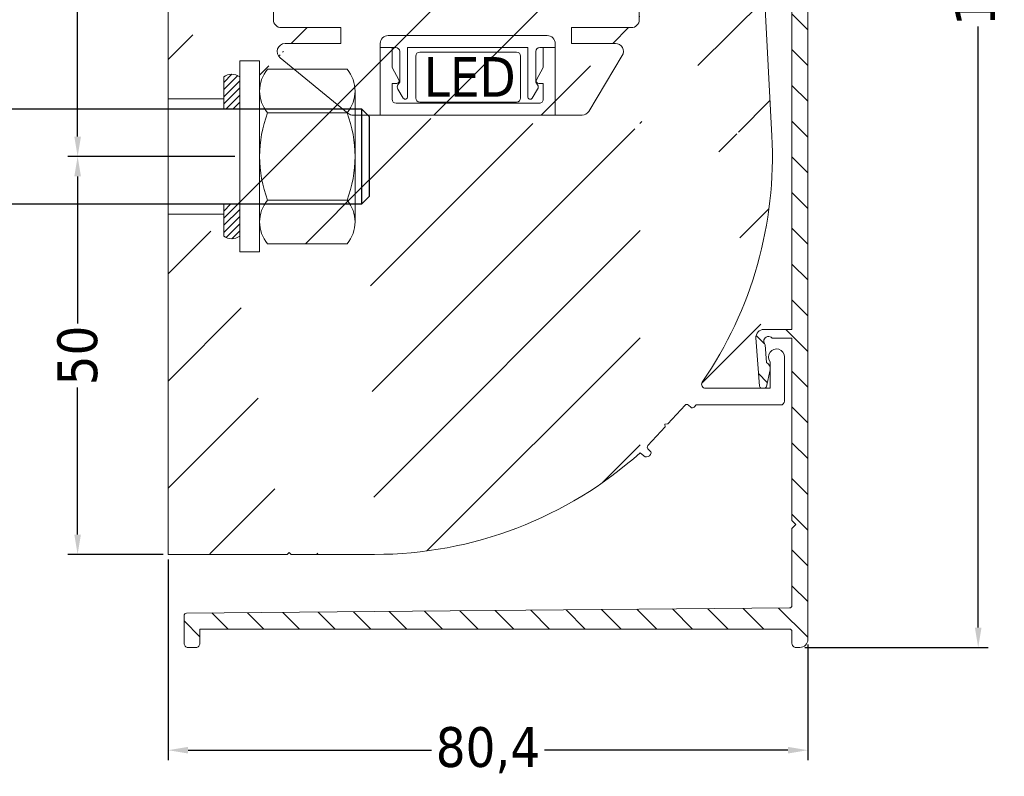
# Model space of a CAD drawing. Header units: millimetres. Extents: x -239 to 4940, y 2360 to 10359.
import ezdxf

# ---------------------------------------------------------------- set-up
doc = ezdxf.new("R2010")
doc.units = ezdxf.units.MM
doc.layers.get('0').update_dxf_attribs({"lineweight": 13})
for name, color, linetype, lineweight in [('CARTER ESTERNO NINFA 166', 8, 'Continuous', 9), ('FISSAGGIO M12', 213, 'Continuous', 9), ('GUARNIZIONI', 7, 'Continuous', 9), ('LED', 151, 'Continuous', 13), ('PROFILO NINFA 166', 8, 'Continuous', 9), ('QUOTE', 5, 'Continuous', 9)]:
    doc.layers.add(name, color=color, linetype=linetype, lineweight=lineweight)
doc.styles.get("Standard").update_dxf_attribs({"font": 'TAHOMA.TTF'})
doc.dimstyles.new('Annotativa millimetri', dxfattribs={"dimscale": 0, "dimtxt": 5, "dimasz": 2.5, "dimexe": 1.25, "dimexo": 0.625, "dimtad": 1, "dimtoh": 1, "dimdec": 1, "dimtxsty": 'Standard', "dimcen": 2.5, "dimclrd": 5, "dimclre": 5, "dimclrt": 7, "dimadec": 0, "dimazin": 0, "dimtfac": 1, "dimtdec": 1, "dimtmove": 0, "dimatfit": 3, "dimfxl": 0, "dimarcsym": 0})

# ---------------------------------------------------------------- blocks, each defined once
blk = doc.blocks.new('*D520')
at = {"layer": 'Defpoints', "color": 0}
for p in [(12.87471303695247, 10130.0781329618), (14.84840346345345, 9957.015755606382), (37.26096520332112, 9957.015755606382)]:
    blk.add_point(p, dxfattribs=at)
at = {"layer": 'QUOTE', "color": 5, "lineweight": -2}
for p, q in [((13.49971303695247, 10130.0781329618), (38.51096520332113, 10130.0781329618)), ((37.26096520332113, 10127.5781329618), (37.26096520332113, 10052.06194428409)), ((37.26096520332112, 9959.515755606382), (37.26096520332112, 10035.03194428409)), ((15.47340346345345, 9957.015755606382), (38.51096520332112, 9957.015755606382))]:
    blk.add_line(p, q, dxfattribs=at)
at = {"layer": 'QUOTE', "color": 5}
for points in [[(37.67763186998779, 10127.5781329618), (36.84429853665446, 10127.5781329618), (37.26096520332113, 10130.0781329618)], [(36.84429853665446, 9959.515755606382), (37.67763186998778, 9959.515755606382), (37.26096520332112, 9957.015755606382)]]:
    blk.add_solid(points, dxfattribs=at)
at = {"layer": 'QUOTE', "color": 7, "insert": (37.26096520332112, 10043.54694428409), "char_height": 5, "attachment_point": 5, "rotation": 90}
blk.add_mtext('173,1', dxfattribs=at)
blk = doc.blocks.new('*D522')
at = {"layer": 'Defpoints', "color": 0}
for p in [(-61.56454871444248, 10130.22504374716), (-75.94068708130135, 10018.69911919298), (-57.56476009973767, 10018.69911919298)]:
    blk.add_point(p, dxfattribs=at)
at = {"layer": 'QUOTE', "color": 5, "lineweight": -2}
for p, q in [((-62.18954871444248, 10130.22504374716), (-77.19068708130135, 10130.22504374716)), ((-75.94068708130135, 10127.72504374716), (-75.94068708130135, 10065.82834326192)), ((-75.94068708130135, 10021.19911919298), (-75.94068708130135, 10048.59834326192)), ((-58.18976009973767, 10018.69911919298), (-77.19068708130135, 10018.69911919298))]:
    blk.add_line(p, q, dxfattribs=at)
at = {"layer": 'QUOTE', "color": 5}
for points in [[(-75.52402041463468, 10127.72504374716), (-76.35735374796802, 10127.72504374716), (-75.94068708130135, 10130.22504374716)], [(-76.35735374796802, 10021.19911919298), (-75.52402041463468, 10021.19911919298), (-75.94068708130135, 10018.69911919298)]]:
    blk.add_solid(points, dxfattribs=at)
at = {"layer": 'QUOTE', "color": 7, "insert": (-75.94068708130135, 10057.21334326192), "char_height": 5, "attachment_point": 5, "rotation": 90}
blk.add_mtext('111,5', dxfattribs=at)
blk = doc.blocks.new('*D525')
at = {"layer": 'Defpoints', "color": 0}
for p in [(-64.5645487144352, 9968.69924471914), (15.84840300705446, 9958.015754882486), (15.84840300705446, 9944.103216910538)]:
    blk.add_point(p, dxfattribs=at)
at = {"layer": 'QUOTE', "color": 5, "lineweight": -2}
for p, q in [((-64.5645487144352, 9968.07424471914), (-64.5645487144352, 9942.853216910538)), ((15.84840300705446, 9957.390754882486), (15.84840300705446, 9942.853216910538)), ((-62.0645487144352, 9944.103216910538), (-31.44557285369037, 9944.103216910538)), ((13.34840300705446, 9944.103216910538), (-17.27057285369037, 9944.103216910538))]:
    blk.add_line(p, q, dxfattribs=at)
at = {"layer": 'QUOTE', "color": 5}
for points in [[(-62.0645487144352, 9944.519883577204), (-62.0645487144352, 9943.686550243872), (-64.5645487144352, 9944.103216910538)], [(13.34840300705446, 9943.686550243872), (13.34840300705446, 9944.519883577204), (15.84840300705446, 9944.103216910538)]]:
    blk.add_solid(points, dxfattribs=at)
at = {"layer": 'QUOTE', "color": 7, "insert": (-24.35807285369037, 9944.103216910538), "char_height": 5, "attachment_point": 5}
blk.add_mtext('80,4', dxfattribs=at)
blk = doc.blocks.new('*D526')
at = {"layer": 'Defpoints', "color": 0}
for p in [(-55.56476009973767, 10018.69924471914), (-75.94068708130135, 9968.69924471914), (-64.5645487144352, 9968.69924471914)]:
    blk.add_point(p, dxfattribs=at)
at = {"layer": 'QUOTE', "color": 5, "lineweight": -2}
for p, q in [((-56.18976009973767, 10018.69924471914), (-77.19068708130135, 10018.69924471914)), ((-75.94068708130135, 10016.19924471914), (-75.94068708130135, 9997.731744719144)), ((-75.94068708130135, 9971.19924471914), (-75.94068708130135, 9989.666744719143)), ((-65.1895487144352, 9968.69924471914), (-77.19068708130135, 9968.69924471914))]:
    blk.add_line(p, q, dxfattribs=at)
at = {"layer": 'QUOTE', "color": 5}
for points in [[(-75.52402041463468, 10016.19924471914), (-76.35735374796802, 10016.19924471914), (-75.94068708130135, 10018.69924471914)], [(-76.35735374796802, 9971.19924471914), (-75.52402041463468, 9971.19924471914), (-75.94068708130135, 9968.69924471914)]]:
    blk.add_solid(points, dxfattribs=at)
at = {"layer": 'QUOTE', "color": 7, "insert": (-75.94068708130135, 9993.699244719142), "char_height": 5, "attachment_point": 5, "rotation": 90}
blk.add_mtext('50', dxfattribs=at)

msp = doc.modelspace()

# ---------------------------------------------------------------- hatches: boundary and pattern name
h = msp.add_hatch()
h.set_pattern_fill('ANSI31', color=256, scale=0.2, style=0)
h.set_pattern_definition([(45, (310.0799757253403, 11577.45672555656), (-0.4490128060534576, 0.4490128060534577), [])])
edge = h.paths.add_edge_path()
edge.add_line((-57.56476009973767, 10025.94924471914), (-57.56476009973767, 10024.69911919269))
edge.add_line((-57.56476009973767, 10024.69911919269), (-55.56476009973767, 10024.69911919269))
edge.add_line((-55.56476009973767, 10024.69911919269), (-55.56476009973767, 10028.69911919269))
edge.add_arc((-56.56476009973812, 10027.33771540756), 1.68920699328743, 53.70138050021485, 126.2986194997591)
edge.add_line((-57.56476009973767, 10028.69911919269), (-57.56476009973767, 10025.94924471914))
edge.add_line((-57.56476009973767, 10011.44924471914), (-57.56476009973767, 10012.69911919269))
edge.add_line((-57.56476009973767, 10012.69911919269), (-55.56476009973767, 10012.69911919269))
edge.add_line((-55.56476009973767, 10012.69911919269), (-55.56476009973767, 10008.69911919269))
edge.add_arc((-56.56476009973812, 10010.06052297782), 1.68920699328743, 233.7013805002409, 306.2986194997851, ccw=False)
edge.add_line((-57.56476009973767, 10008.69911919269), (-57.56476009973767, 10011.44924471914))
at = {"layer": 'CARTER ESTERNO NINFA 166'}
h = msp.add_hatch(dxfattribs=at)
h.set_pattern_fill('ANSI31', color=256, angle=90, style=0)
h.set_pattern_definition([(135, (-290.9278944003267, 10336.89821106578), (-2.245064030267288, -2.245064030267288), [])])
edge = h.paths.add_edge_path()
edge.add_line((-62.56454801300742, 9961.013994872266), (-62.5645480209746, 9957.51575537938))
edge.add_arc((-62.06454802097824, 9957.515755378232), 0.4999999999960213, 179.9999998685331, 270.0000261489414)
edge.add_line((-62.06454779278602, 9957.015755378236), (-61.06466011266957, 9957.015755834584))
edge.add_arc((-61.06466011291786, 9957.515753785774), 0.4999979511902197, 270.0000000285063, 360.0002267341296)
edge.add_line((-60.56466216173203, 9957.515755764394), (-60.56466215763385, 9959.315729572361))
edge.add_line((-60.56466215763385, 9959.315729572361), (13.54851668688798, 9959.315754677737))
edge.add_arc((13.54851678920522, 9959.015754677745), 0.2999999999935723, -5.708784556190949e-10, 90.00001954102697, ccw=False)
edge.add_line((13.84851678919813, 9959.015754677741), (13.84851678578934, 9957.515755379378))
edge.add_arc((14.3485167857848, 9957.515755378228), 0.4999999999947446, 179.9999998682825, 270.0000261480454)
edge.add_line((14.34851701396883, 9957.015755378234), (14.84840346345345, 9957.015755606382))
edge.add_arc((14.84840300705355, 9958.015755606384), 1.000000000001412, 270.000026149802, 359.9999585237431)
edge.add_line((15.84840300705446, 9958.015754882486), (15.84852528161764, 10127.07824509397))
edge.add_arc((12.8485252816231, 10127.07824726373), 2.999999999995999, 359.9999585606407, 449.4998443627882)
edge.add_line((12.87471303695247, 10130.0781329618), (-3.963591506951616, 10130.22512436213))
edge.add_arc((-3.963591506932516, 10129.72512436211), 0.500000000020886, 90.00000000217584, 180.0000322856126)
edge.add_line((-4.463591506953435, 10129.72512408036), (-4.463590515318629, 10127.96468968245))
edge.add_arc((-4.113591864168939, 10127.96468985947), 0.349998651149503, 180.0000289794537, 269.9999710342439)
edge.add_line((-4.113592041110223, 10127.61469120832), (-3.863593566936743, 10127.61469120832))
edge.add_arc((-3.863593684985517, 10127.71469132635), 0.1000001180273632, 270.0000676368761, 359.9999324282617)
edge.add_line((-3.763593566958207, 10127.71469120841), (-3.763593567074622, 10128.51414868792))
edge.add_arc((-3.413593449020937, 10128.51414856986), 0.3500001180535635, 90.00001929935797, 179.9999806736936, ccw=False)
edge.add_line((-3.413593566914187, 10128.86414868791), (-2.61357830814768, 10128.86414868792))
edge.add_arc((-2.613578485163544, 10128.51414851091), 0.3500001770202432, 2.8964977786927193e-05, 89.99997102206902, ccw=False)
edge.add_line((-2.263578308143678, 10128.51414868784), (-2.263578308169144, 10123.71414868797))
edge.add_arc((-2.613578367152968, 10123.71414874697), 0.3500000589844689, 270.0000096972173, 359.99999034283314, ccw=False)
edge.add_line((-2.613578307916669, 10123.36414868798), (-3.413593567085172, 10123.36414868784))
edge.add_arc((-3.413593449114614, 10123.71414880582), 0.3500001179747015, 180.0000192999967, 269.99998068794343, ccw=False)
edge.add_line((-3.763593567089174, 10123.71414868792), (-3.763593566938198, 10124.51360616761))
edge.add_arc((-3.863593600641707, 10124.5136061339), 0.1000000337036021, 1.931364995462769e-05, 89.99998068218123)
edge.add_line((-3.863593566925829, 10124.6136061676), (-4.113592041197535, 10124.6136061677))
edge.add_arc((-4.113591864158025, 10124.26360751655), 0.3499986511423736, 90.00002898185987, 179.9999710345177)
edge.add_line((-4.463590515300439, 10124.26360769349), (-4.463591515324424, 10122.66414868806))
edge.add_arc((-3.963591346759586, 10122.66414885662), 0.5000001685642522, 180.0000193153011, 269.9999806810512)
edge.add_line((-3.96359151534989, 10122.16414868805), (-1.563578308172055, 10122.16414868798))
edge.add_arc((-1.563578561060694, 10122.66414894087), 0.5000002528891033, 270.0000289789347, 359.9999710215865)
edge.add_line((-1.063578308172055, 10122.66414868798), (-1.063578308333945, 10128.19974012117))
edge.add_line((-1.063578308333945, 10128.19974012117), (4.62203731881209, 10128.15010552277))
edge.add_line((4.62203731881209, 10128.15010552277), (4.823624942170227, 10128.348353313))
edge.add_line((4.823624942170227, 10128.348353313), (5.021871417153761, 10128.14661502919))
edge.add_line((5.021871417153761, 10128.14661502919), (6.771804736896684, 10128.13133836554))
edge.add_line((6.771804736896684, 10128.13133836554), (7.074412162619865, 10128.42870807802))
edge.add_line((7.074412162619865, 10128.42870807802), (7.371980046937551, 10128.12609892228))
edge.add_line((7.371980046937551, 10128.12609892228), (12.85725446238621, 10128.07821327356))
edge.add_arc((12.84852494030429, 10127.07825137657), 0.9999999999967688, -5.517268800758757e-05, 89.49982887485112, ccw=False)
edge.add_line((13.84852494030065, 10127.07825041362), (13.84847854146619, 10078.90206366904))
edge.add_line((13.84847854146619, 10078.90206366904), (10.32027318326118, 10078.90206366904))
edge.add_arc((10.32027318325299, 10077.90206366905), 0.9999999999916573, 89.99999999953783, 184.240576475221)
edge.add_line((9.323010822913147, 10077.82811919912), (9.77147236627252, 10071.77988032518))
edge.add_arc((10.07065107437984, 10071.80206366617), 0.3000000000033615, 184.2405764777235, 269.999999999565)
edge.add_line((10.07065107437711, 10071.50206366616), (10.34913199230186, 10071.50206366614))
edge.add_arc((10.34913199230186, 10071.80206366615), 0.3000000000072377, 269.9999999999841, 347.9315199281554)
edge.add_line((10.64250151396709, 10071.73933947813), (11.09083523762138, 10073.8362569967))
edge.add_arc((10.30851660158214, 10074.00352191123), 0.799999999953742, 347.9314896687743, 424.2405764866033)
edge.add_line((10.65619131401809, 10074.72402332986), (10.48908588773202, 10076.97771386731))
edge.add_arc((10.90474242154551, 10077.41042149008), 0.6000052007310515, 40.747848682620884, 226.1514205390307, ccw=False)
edge.add_line((11.35930005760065, 10077.80206366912), (13.84851684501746, 10077.80206366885))
edge.add_line((13.84851684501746, 10077.80206366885), (13.84850866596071, 9996.978401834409))
edge.add_line((13.84850866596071, 9996.978401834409), (10.32027318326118, 9996.978401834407))
edge.add_arc((10.32027318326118, 9995.978401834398), 1.000000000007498, 89.99999999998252, 184.2405764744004)
edge.add_line((9.323010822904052, 9995.904457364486), (9.771472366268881, 9989.856218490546))
edge.add_arc((10.07065107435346, 9989.878401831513), 0.2999999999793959, 184.240576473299, 270.0000000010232)
edge.add_line((10.07065107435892, 9989.578401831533), (10.34913199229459, 9989.578401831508))
edge.add_arc((10.34913176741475, 9989.87840210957), 0.3000002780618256, 270.0000429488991, 347.9314769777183)
edge.add_line((10.64250151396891, 9989.8156776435), (11.09083523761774, 9991.912595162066))
edge.add_arc((10.30851643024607, 9992.079859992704), 0.8000001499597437, 347.9314981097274, 424.2405680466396)
edge.add_line((10.65619131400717, 9992.800361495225), (10.48908588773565, 9995.054052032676))
edge.add_arc((10.9047424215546, 9995.486759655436), 0.6000052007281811, 40.74784868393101, 226.1514205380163, ccw=False)
edge.add_line((11.35930005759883, 9995.87840183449), (13.84851629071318, 9995.878401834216))
edge.add_line((13.84851629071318, 9995.878401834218), (13.84851379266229, 9972.971276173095))
edge.add_line((13.84851379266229, 9972.971276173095), (14.34851369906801, 9972.47127626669))
edge.add_line((14.34851369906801, 9972.47127626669), (13.84851374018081, 9971.971276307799))
edge.add_line((13.84851374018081, 9971.971276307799), (13.84851276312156, 9962.271264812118))
edge.add_arc((13.54851276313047, 9962.271264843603), 0.2999999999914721, 270.4999999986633, 359.9999939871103, ccw=False)
edge.add_line((13.55113072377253, 9961.971276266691), (-62.26716597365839, 9961.313983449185))
edge.add_arc((-62.26454801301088, 9961.013994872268), 0.2999999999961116, 90.499999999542, 180.0000000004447)
at = {"layer": 'PROFILO NINFA 166'}
h = msp.add_hatch(dxfattribs=at)
h.set_pattern_fill('ANSI31', color=256, scale=3, style=0)
h.set_pattern_definition([(45, (310.0799757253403, 11577.45672555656), (-6.735192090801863, 6.735192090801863), [])])
edge = h.paths.add_edge_path()
edge.add_line((-62.36454871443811, 10115.17085026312), (-64.5645487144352, 10115.17085026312))
edge.add_line((-62.36454871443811, 10120.01166440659), (-62.36454871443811, 10115.17085026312))
edge.add_line((-62.36910638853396, 10120.06375885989), (-62.36454871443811, 10120.01166440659))
edge.add_line((-62.47769405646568, 10120.67959012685), (-62.36910638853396, 10120.06375885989))
edge.add_line((-62.48074852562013, 10120.7616789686), (-62.47769405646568, 10120.67959012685))
edge.add_line((-62.38020471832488, 10121.76774396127), (-62.48074852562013, 10120.7616789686))
edge.add_arc((-62.0816917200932, 10121.737911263), 0.2999999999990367, 89.99999999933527, 174.2929418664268)
edge.add_line((-53.82235192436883, 10122.037911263), (-62.08169172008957, 10122.037911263))
edge.add_arc((-53.82235192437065, 10121.737911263), 0.3000000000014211, 5.707058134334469, 89.99999999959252)
edge.add_line((-53.42329511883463, 10120.7616789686), (-53.52383892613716, 10121.76774396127))
edge.add_line((-53.42634958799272, 10120.67959012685), (-53.42329511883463, 10120.7616789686))
edge.add_line((-53.53493725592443, 10120.06375885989), (-53.42634958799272, 10120.67959012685))
edge.add_line((-53.53949493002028, 10120.01166440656), (-53.53493725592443, 10120.06375885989))
edge.add_line((-53.53949493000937, 10115.17085026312), (-53.53949493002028, 10120.01166440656))
edge.add_line((-51.33949493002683, 10115.17085026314), (-53.53949493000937, 10115.17085026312))
edge.add_line((-42.83771069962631, 10032.88639098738), (-42.83771069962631, 10034.88639098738))
edge.add_line((-57.56476009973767, 10028.69911919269), (-57.56476009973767, 10025.94924471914))
edge.add_arc((-56.56476009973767, 10027.33771540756), 1.689206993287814, 53.70138050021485, 126.2986194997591)
edge.add_line((-55.56476009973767, 10028.69911919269), (-55.56476009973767, 10030.69924471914))
edge.add_line((-55.56476009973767, 10030.69924471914), (-53.06476009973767, 10030.69924471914))
edge.add_line((-53.06476009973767, 10030.69924471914), (-53.06476009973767, 10026.92636441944))
edge.add_arc((-48.80434343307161, 10026.92636052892), 4.260416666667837, 139.9320129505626, 179.9999476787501)
edge.add_line((-48.72647517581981, 10029.66877430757), (-52.06476009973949, 10029.66877430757))
edge.add_line((-48.72647517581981, 10029.66877430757), (-50.49451920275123, 10031.11163528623))
edge.add_line((-50.33778118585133, 10059.83821718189), (-51.33779665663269, 10060.33822485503))
edge.add_line((-50.33778118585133, 10059.33821718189), (-50.33778118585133, 10059.83821718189))
edge.add_line((-51.33778011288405, 10059.33822682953), (-50.33778118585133, 10059.33821718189))
edge.add_line((-51.33771069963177, 10035.88638808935), (-51.33778011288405, 10059.33822682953))
edge.add_arc((-50.33771069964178, 10035.88639098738), 0.9999999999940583, 180.0001660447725, 270.0000000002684)
edge.add_arc((-49.86225849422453, 10031.88639098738), 1.000000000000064, 90.00000000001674, 230.7828888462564)
edge.add_line((-57.56476009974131, 10025.94924471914), (-64.5645487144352, 10025.94924471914))
edge.add_line((-42.83771069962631, 10034.88639098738), (-50.33771069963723, 10034.88639098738))
edge.add_line((-49.86225849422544, 10032.88639098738), (-42.83771069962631, 10032.88639098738))
edge.add_line((-64.5645487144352, 10115.17085026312), (-64.5645487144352, 10025.94924471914))
edge.add_line((-51.33779665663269, 10060.33822485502), (-51.33949493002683, 10115.17085026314))
h = msp.add_hatch(dxfattribs=at)
h.set_pattern_fill('ANSI31', color=256, scale=3, style=0)
h.set_pattern_definition([(45, (310.0799757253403, 11577.45672555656), (-6.735192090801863, 6.735192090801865), [])])
edge = h.paths.add_edge_path()
edge.add_line((7.744591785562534, 10119.48245224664), (3.994592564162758, 10119.48245323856))
edge.add_line((7.744591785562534, 10089.70135976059), (7.744591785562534, 10119.48245224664))
edge.add_line((7.745274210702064, 10089.67524540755), (7.744591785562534, 10089.70135976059))
edge.add_line((8.69573321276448, 10071.50206366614), (7.745274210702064, 10089.67524540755))
edge.add_line((11.10851660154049, 10071.50206366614), (8.69573321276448, 10071.50206366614))
edge.add_line((11.10851660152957, 10074.84177766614), (11.10851660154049, 10071.50206366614))
edge.add_arc((11.90851660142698, 10075.44177766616), 0.9999999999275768, 359.9999999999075, 576.8698976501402)
edge.add_line((12.90851662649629, 10069.89926905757), (12.90851660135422, 10075.44177766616))
edge.add_arc((12.40851645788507, 10069.89926922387), 0.500000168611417, 270.0000193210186, 359.9999809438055)
edge.add_line((8.805709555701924, 10069.39926905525), (12.40851662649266, 10069.39926905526))
edge.add_arc((-4.837784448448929, 10118.98245651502), 0.4999999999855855, 89.99997755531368, 179.999985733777)
edge.add_line((-0.7554082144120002, 10119.4824539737), (-4.837784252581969, 10119.48245651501))
edge.add_line((-0.7554082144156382, 10119.982453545), (-0.7554082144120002, 10119.4824539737))
edge.add_arc((-0.2554082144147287, 10119.982453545), 0.5000000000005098, 90.00000000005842, 179.9999999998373)
edge.add_line((0.2445917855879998, 10120.482453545), (-0.2554082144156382, 10120.482453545))
edge.add_line((0.2445917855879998, 10119.48245423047), (0.2445917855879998, 10120.482453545))
edge.add_line((3.494590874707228, 10119.48245337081), (0.2445917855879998, 10119.48245423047))
edge.add_line((3.744591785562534, 10119.23245245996), (3.494590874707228, 10119.48245337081))
edge.add_line((3.994592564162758, 10119.48245323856), (3.744591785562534, 10119.23245245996))
edge.add_arc((-12.53193598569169, 10024.88639223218), 1.00000124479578, 270.0000403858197, 329.0411553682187)
edge.add_line((-7.475220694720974, 10031.37196935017), (-11.67439788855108, 10024.37196935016))
edge.add_arc((-8.332758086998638, 10031.88639098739), 0.9999999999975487, 329.0411957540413, 450.0000000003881)
edge.add_line((-13.8513219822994, 10032.88639098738), (-8.332758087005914, 10032.88639098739))
edge.add_line((-13.8513219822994, 10034.88639098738), (-13.8513219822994, 10032.88639098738))
edge.add_line((-6.33780538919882, 10034.88639098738), (-13.8513219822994, 10034.88639098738))
edge.add_arc((-6.337805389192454, 10035.88639098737), 0.9999999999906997, 269.9999999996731, 359.9999833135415)
edge.add_line((-5.337798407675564, 10059.33821718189), (-5.337805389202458, 10035.88639069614))
edge.add_line((-6.337798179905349, 10059.33821718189), (-5.337798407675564, 10059.33821718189))
edge.add_line((-6.337798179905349, 10059.83821718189), (-6.337798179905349, 10059.33821718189))
edge.add_line((-5.337797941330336, 10060.33821723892), (-6.337798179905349, 10059.83821718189))
edge.add_line((11.10851660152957, 9992.918115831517), (11.10851660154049, 9989.57840183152))
edge.add_arc((11.90851660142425, 9993.518115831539), 0.9999999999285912, 359.9999999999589, 576.8698976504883)
edge.add_line((12.90851662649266, 9987.975607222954), (12.9085166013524, 9993.518115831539))
edge.add_arc((12.40851654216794, 9987.975607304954), 0.5000000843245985, 270.0000096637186, 359.9999906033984)
edge.add_arc((2.995447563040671, 9990.078401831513), 0.4999999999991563, 145.4761413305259, 269.9999999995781)
edge.add_line((1.551873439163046, 9987.212752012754), (1.79398031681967, 9987.475607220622))
edge.add_arc((1.331211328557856, 9987.415996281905), 0.2999999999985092, 227.3528962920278, 317.3528962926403)
edge.add_line((0.833750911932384, 9987.466326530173), (1.127967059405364, 9987.195334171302))
edge.add_arc((0.630506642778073, 9987.245664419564), 0.3000000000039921, 47.35289629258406, 137.352896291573)
edge.add_line((-1.75809433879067, 9985.095179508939), (0.4098445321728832, 9987.448908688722))
edge.add_line((-2.111349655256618, 9985.080664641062), (-1.75809433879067, 9985.095179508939))
edge.add_line((-2.096834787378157, 9984.727409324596), (-2.111349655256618, 9985.08066464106))
edge.add_line((-4.264773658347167, 9982.373680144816), (-2.096834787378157, 9984.727409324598))
edge.add_arc((-4.044111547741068, 9982.170435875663), 0.3000000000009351, 137.3528962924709, 227.3528962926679)
edge.add_line((-3.953139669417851, 9981.678781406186), (-4.24735581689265, 9981.949773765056))
edge.add_arc((-4.156384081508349, 9981.45811928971), 0.3000001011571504, 317.3529156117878, 407.3528769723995)
edge.add_line((-4.071218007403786, 9981.107766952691), (-3.935721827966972, 9981.254875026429))
edge.add_arc((-4.438988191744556, 9981.446507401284), 0.5000000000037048, 227.352896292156, 317.3528962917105)
edge.add_line((-5.218359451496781, 9981.484587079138), (-4.777728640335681, 9981.07873721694))
edge.add_line((11.10851660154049, 9989.57840183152), (2.995447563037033, 9989.578401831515))
edge.add_line((1.79398031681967, 9987.475607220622), (12.40851662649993, 9987.47560722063))
edge.add_arc((-38.61105638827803, 10018.69925767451), 50.00004515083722, 325.476158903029, 362.9938290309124)
edge.add_line((-12.53193528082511, 10023.88639098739), (-39.45458220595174, 10023.88639098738))
edge.add_arc((-38.61102241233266, 10018.69927142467), 50.00002670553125, 270.0000136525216, 311.9015662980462)
edge.add_line((11.32074698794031, 10021.31068002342), (8.805709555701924, 10069.39926905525))
edge.add_line((-5.337784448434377, 10118.98245663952), (-5.337797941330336, 10060.33821723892))
edge.add_line((-64.5645487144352, 10011.44924471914), (-64.5645487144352, 9968.69924471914))
edge.add_line((-49.10776564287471, 9968.699244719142), (-38.61101049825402, 9968.699244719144))
edge.add_line((-49.35776564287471, 9968.949244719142), (-49.10776564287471, 9968.699244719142))
edge.add_line((-49.60776564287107, 9968.699244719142), (-49.35776564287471, 9968.949244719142))
edge.add_line((-64.5645487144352, 9968.69924471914), (-49.60776564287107, 9968.699244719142))
edge.add_line((-57.56476009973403, 10011.44924471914), (-64.5645487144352, 10011.44924471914))
edge.add_arc((-56.56476009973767, 10010.06052297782), 1.689206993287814, 233.7013805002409, 306.2986194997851, ccw=False)
edge.add_line((-57.56476009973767, 10008.69911919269), (-57.56476009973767, 10011.44924471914))
edge.add_line((-53.06476009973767, 10010.4718739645), (-53.06476009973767, 10006.69924471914))
edge.add_line((-53.06476009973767, 10006.69924471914), (-55.56476009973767, 10006.69924471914))
edge.add_line((-55.56476009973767, 10006.69924471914), (-55.56476009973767, 10008.69911919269))
edge.add_arc((-48.80434343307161, 10010.47187785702), 4.260416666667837, 180.0000523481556, 220.0679870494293)
edge.add_line((-52.06476009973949, 10007.72946407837), (-42.06476009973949, 10007.72946407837))
edge.add_arc((-45.32517676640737, 10010.47187785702), 4.260416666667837, 319.9320129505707, 360.0000000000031)
edge.add_line((-41.06476009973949, 10010.47187681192), (-41.06476009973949, 10012.69911919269))
edge.add_line((-40.26731041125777, 10012.69911919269), (-41.06476009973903, 10012.69911919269))
edge.add_line((-40.26731041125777, 10012.69911919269), (-39.26731041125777, 10013.69911919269))
edge.add_line((-39.26731041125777, 10013.69911919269), (-39.26731041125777, 10023.69911919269))
edge.add_line((-39.26731041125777, 10023.69911919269), (-39.45458220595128, 10023.88639098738))

# ---------------------------------------------------------------- linework, layer by layer
at = {"layer": 'CARTER ESTERNO NINFA 166'}
msp.add_lwpolyline([(13.84851684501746, 10077.80206366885), (13.84850866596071, 9996.978401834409), (10.32027318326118, 9996.978401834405, 0.4360611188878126), (9.323010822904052, 9995.904457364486), (9.771472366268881, 9989.856218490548, 0.3926983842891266), (10.07065107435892, 9989.578401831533), (10.34913199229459, 9989.578401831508, 0.3537819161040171), (10.64250151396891, 9989.8156776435), (11.09083523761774, 9991.912595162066, 0.3458367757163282), (10.65619131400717, 9992.800361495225), (10.48908588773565, 9995.054052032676, -1.048302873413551), (11.35930005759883, 9995.87840183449), (13.84851629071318, 9995.878401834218), (13.84851379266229, 9972.971276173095), (14.34851369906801, 9972.47127626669), (13.84851374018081, 9971.971276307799), (13.84851276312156, 9962.271264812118, -0.4116598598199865), (13.55113072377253, 9961.971276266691), (-62.26716597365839, 9961.313983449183, 0.4116598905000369), (-62.56454801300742, 9961.013994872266), (-62.5645480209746, 9957.515755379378, 0.4142136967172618), (-62.06454779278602, 9957.015755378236), (-61.06466011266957, 9957.015755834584, 0.4142147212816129), (-60.56466216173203, 9957.515755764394), (-60.56466215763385, 9959.315729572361), (13.54851668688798, 9959.315754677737, -0.4142136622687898), (13.84851678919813, 9959.015754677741), (13.84851678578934, 9957.515755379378, 0.4142136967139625), (14.34851701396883, 9957.015755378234), (14.84840346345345, 9957.015755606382, 0.4142132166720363), (15.84840300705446, 9958.015754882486), (15.84852528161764, 10127.07824509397, 0.4116593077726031)], format="xyb", dxfattribs=at)
at = {"layer": 'FISSAGGIO M12'}
for p, q in [((-42.06476009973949, 10029.66877430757), (-52.06476009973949, 10029.66877430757)), ((-53.06476009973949, 10026.92635894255), (-53.06476009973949, 10010.47187422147)), ((-41.06476009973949, 10010.47187681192), (-41.06476009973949, 10026.92635985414)), ((-52.06476009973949, 10024.18394675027), (-42.06476009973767, 10024.18394675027)), ((-52.06476009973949, 10013.21429163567), (-42.06476009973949, 10013.21429163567)), ((-52.06476009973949, 10007.72946407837), (-42.06476009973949, 10007.72946407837))]:
    msp.add_line(p, q, dxfattribs=at)
msp.add_lwpolyline([(-55.56476009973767, 10030.69924471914), (-53.06476009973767, 10030.69924471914), (-53.06476009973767, 10006.69924471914), (-55.56476009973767, 10006.69924471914)], close=True, dxfattribs=at)
at = {"layer": 'FISSAGGIO M12', "linetype": 'ByBlock', "lineweight": -2}
for points in [[(-178.2673104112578, 10024.69911919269), (-40.26731041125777, 10024.69911919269)], [(-40.26731041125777, 10012.69911919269), (-178.2673104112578, 10012.69911919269)]]:
    msp.add_lwpolyline(points, dxfattribs=at)
msp.add_lwpolyline([(-39.26731041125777, 10023.69911919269), (-40.26731041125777, 10024.69911919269), (-40.26731041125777, 10012.69911919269), (-39.26731041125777, 10013.69911919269)], close=True, dxfattribs=at)
at = {"layer": 'FISSAGGIO M12'}
for centre, radius, start, end in [((-48.80434343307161, 10026.92636052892), 4.260416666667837, 139.9320129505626, 220.0679870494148), ((-45.32517676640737, 10026.92636052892), 4.260416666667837, 319.9320129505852, 40.06798704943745), ((-37.52309343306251, 10018.69911919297), 15.54166666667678, 159.3345218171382, 200.6654781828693), ((-56.60642676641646, 10018.69911919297), 15.54166666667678, 339.3345218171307, 20.66547818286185), ((-48.80434343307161, 10010.47187785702), 4.260416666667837, 139.9320129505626, 220.0679870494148), ((-45.32517676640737, 10010.47187785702), 4.260416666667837, 319.9320129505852, 40.06798704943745)]:
    msp.add_arc(centre, radius, start, end, dxfattribs=at)
at = {"layer": 'GUARNIZIONI', "color": 0}
for points in [[(-57.56476009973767, 10025.94924471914), (-57.56476009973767, 10024.69911919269), (-55.56476009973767, 10024.69911919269), (-55.56476009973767, 10028.69911919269, 0.3278032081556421), (-57.56476009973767, 10028.69911919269), (-57.56476009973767, 10025.94924471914)], [(-57.56476009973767, 10011.44924471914), (-57.56476009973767, 10012.69911919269), (-55.56476009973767, 10012.69911919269), (-55.56476009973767, 10008.69911919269, -0.3278032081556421), (-57.56476009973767, 10008.69911919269), (-57.56476009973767, 10011.44924471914)]]:
    msp.add_lwpolyline(points, format="xyb", dxfattribs=at)
at = {"layer": 'LED'}
for points in [[(-19.35662479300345, 10026.20099158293, 0.75899124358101), (-18.80003526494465, 10026.04555087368), (-18.12146479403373, 10027.16568264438, 0.2890833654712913), (-18.13115058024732, 10027.69917092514), (-18.35828861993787, 10028.04511963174), (-18.35828861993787, 10031.88639098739, -0.414213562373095), (-17.85828861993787, 10032.38639098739), (-15.90828861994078, 10032.38639098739), (-15.90828861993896, 10032.88639098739, 0.4142135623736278), (-16.90828861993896, 10033.88639098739), (-36.90828861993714, 10033.88639098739, 0.414213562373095), (-37.90828861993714, 10032.88639098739), (-37.90828861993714, 10032.38639098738), (-35.95828861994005, 10032.38639098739, -0.414213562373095), (-35.45828861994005, 10031.88639098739), (-35.45828861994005, 10028.04511963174), (-35.68542665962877, 10027.69917092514, 0.2890833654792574), (-35.69511244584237, 10027.16568264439), (-35.01654197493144, 10026.04555087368, 0.7589912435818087), (-34.45995244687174, 10026.20099158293), (-34.45995244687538, 10032.38639098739), (-19.35662479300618, 10032.38639098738)], [(-18.25076234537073, 10028.32914003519), (-17.40828861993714, 10029.88639098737), (-17.40828861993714, 10032.38639098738), (-15.90828861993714, 10032.38639098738), (-15.90828861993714, 10023.88639098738), (-37.90828861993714, 10023.88639098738), (-37.90828861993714, 10032.38639098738), (-36.40828861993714, 10032.38639098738), (-36.40828861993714, 10029.88639098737), (-35.56581489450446, 10028.32914003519, -0.5681564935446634), (-35.82967604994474, 10027.88639098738), (-36.40828861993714, 10027.88639098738), (-36.40828861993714, 10025.88639098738, 0.414213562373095), (-35.90828861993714, 10025.38639098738), (-17.90828861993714, 10025.38639098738, 0.4142135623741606), (-17.40828861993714, 10025.88639098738), (-17.40828861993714, 10027.88639098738), (-17.98690118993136, 10027.88639098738, -0.5681564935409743)], [(-32.94469484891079, 10025.54408434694), (-20.77035862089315, 10025.54408434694, 0.414213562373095), (-20.27035862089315, 10026.04408434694), (-20.27035862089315, 10031.32233058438, 0.414213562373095), (-20.77035862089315, 10031.82233058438), (-32.94469484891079, 10031.82233058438, 0.414213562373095), (-33.44469484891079, 10031.32233058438), (-33.44469484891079, 10026.04408434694, 0.414213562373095)]]:
    msp.add_lwpolyline(points, format="xyb", close=True, dxfattribs=at)
at = {"layer": 'PROFILO NINFA 166'}
for p, q in [((-57.56476009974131, 10025.94924471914), (-64.5645487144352, 10025.94924471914)), ((-57.56476009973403, 10011.44924471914), (-64.5645487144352, 10011.44924471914))]:
    msp.add_line(p, q, dxfattribs=at)
for points in [[(-64.5645487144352, 10115.17085026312), (-64.5645487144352, 9968.69924471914), (-49.60776564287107, 9968.699244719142), (-49.35776564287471, 9968.949244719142), (-49.10776564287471, 9968.699244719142), (-38.61101049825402, 9968.699244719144, 0.1848947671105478), (-5.218359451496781, 9981.484587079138), (-4.777728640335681, 9981.078737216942, 0.4142135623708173), (-4.071218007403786, 9981.107766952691), (-3.935721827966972, 9981.254875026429, 0.4142133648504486), (-3.953139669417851, 9981.678781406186), (-4.24735581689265, 9981.949773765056, -0.4142135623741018), (-4.264773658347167, 9982.373680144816), (-2.096834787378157, 9984.727409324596), (-2.111349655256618, 9985.080664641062), (-1.75809433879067, 9985.095179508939), (0.4098445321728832, 9987.448908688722, -0.4142135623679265), (0.833750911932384, 9987.466326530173), (1.127967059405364, 9987.195334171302, 0.4142135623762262), (1.551873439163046, 9987.212752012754), (1.79398031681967, 9987.475607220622), (12.40851662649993, 9987.47560722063, 0.414213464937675), (12.90851662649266, 9987.975607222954), (12.9085166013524, 9993.518115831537, 1.387425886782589), (11.10851660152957, 9992.918115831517), (11.10851660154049, 9989.57840183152), (2.995447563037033, 9989.578401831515, -0.6039759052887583), (2.583502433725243, 9990.361776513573, 0.1651798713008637), (11.32074698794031, 10021.31068002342), (8.805709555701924, 10069.39926905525)], [(-5.337798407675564, 10059.33821718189), (-5.337805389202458, 10035.88639069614, -0.4142134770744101), (-6.33780538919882, 10034.88639098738), (-13.8513219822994, 10034.88639098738), (-13.8513219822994, 10032.88639098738), (-8.332758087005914, 10032.88639098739, -0.5829419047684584), (-7.475220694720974, 10031.37196935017), (-11.67439788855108, 10024.37196935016, -0.263469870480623), (-12.53193528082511, 10023.88639098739), (-41.28464195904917, 10023.88639098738, -0.1728068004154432), (-41.91690266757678, 10024.11163528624), (-50.49451920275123, 10031.11163528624, -0.7053105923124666), (-49.86225849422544, 10032.88639098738), (-42.83771069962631, 10032.88639098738), (-42.83771069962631, 10034.88639098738), (-50.33771069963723, 10034.88639098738, -0.414212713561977), (-51.33771069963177, 10035.88638808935), (-51.33778011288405, 10059.33822682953)]]:
    msp.add_lwpolyline(points, format="xyb", dxfattribs=at)

# ---------------------------------------------------------------- texts
at = {"layer": 'LED', "insert": (-32.43106331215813, 10031.1970400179), "char_height": 2.5, "width": 12.17433622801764, "attachment_point": 1}
msp.add_mtext('{\\H2x;LED}', dxfattribs=at)

# ---------------------------------------------------------------- dimensions: what is measured, and where the dimension line sits
at = {"layer": 'QUOTE'}
dim = msp.add_linear_dim(base=(-75.94068708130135, 10018.69911919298), p1=(-61.56454871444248, 10130.22504374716), p2=(-57.56476009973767, 10018.69911919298), angle=90, dimstyle='Annotativa millimetri', override={"dimscale": 1, "dimtad": 0, "dimlfac": 1, "dimtxsty": 'Standard', "dimsah": 1, "dimtolj": 0}, dxfattribs=at)
dim.commit()
dim.dimension.update_dxf_attribs({"geometry": '*D522', "text_midpoint": (-75.94068708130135, 10057.21334326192), "dimtype": 160})
for base, p1, p2, picture, middle in [((37.26096520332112, 9957.015755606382), (12.87471303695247, 10130.0781329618), (14.84840346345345, 9957.015755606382), '*D520', (37.26096520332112, 10043.54694428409)), ((-75.94068708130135, 9968.69924471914), (-55.56476009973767, 10018.69924471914), (-64.5645487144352, 9968.69924471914), '*D526', (-75.94068708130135, 9993.699244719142))]:
    dim = msp.add_linear_dim(base=base, p1=p1, p2=p2, angle=90, dimstyle='Annotativa millimetri', override={"dimscale": 1, "dimtad": 0, "dimlfac": 1, "dimtxsty": 'Standard', "dimsah": 1, "dimtolj": 0}, dxfattribs=at)
    dim.commit()
    dim.dimension.update_dxf_attribs({"geometry": picture, "text_midpoint": middle})
dim = msp.add_linear_dim(base=(15.84840300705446, 9944.103216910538), p1=(-64.5645487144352, 9968.69924471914), p2=(15.84840300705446, 9958.015754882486), dimstyle='Annotativa millimetri', override={"dimscale": 1, "dimtad": 0, "dimlfac": 1, "dimtxsty": 'Standard', "dimsah": 1, "dimtolj": 0}, dxfattribs=at)
dim.commit()
dim.dimension.update_dxf_attribs({"geometry": '*D525', "text_midpoint": (-24.35807285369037, 9944.103216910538)})

doc.saveas('drawing.dxf')
